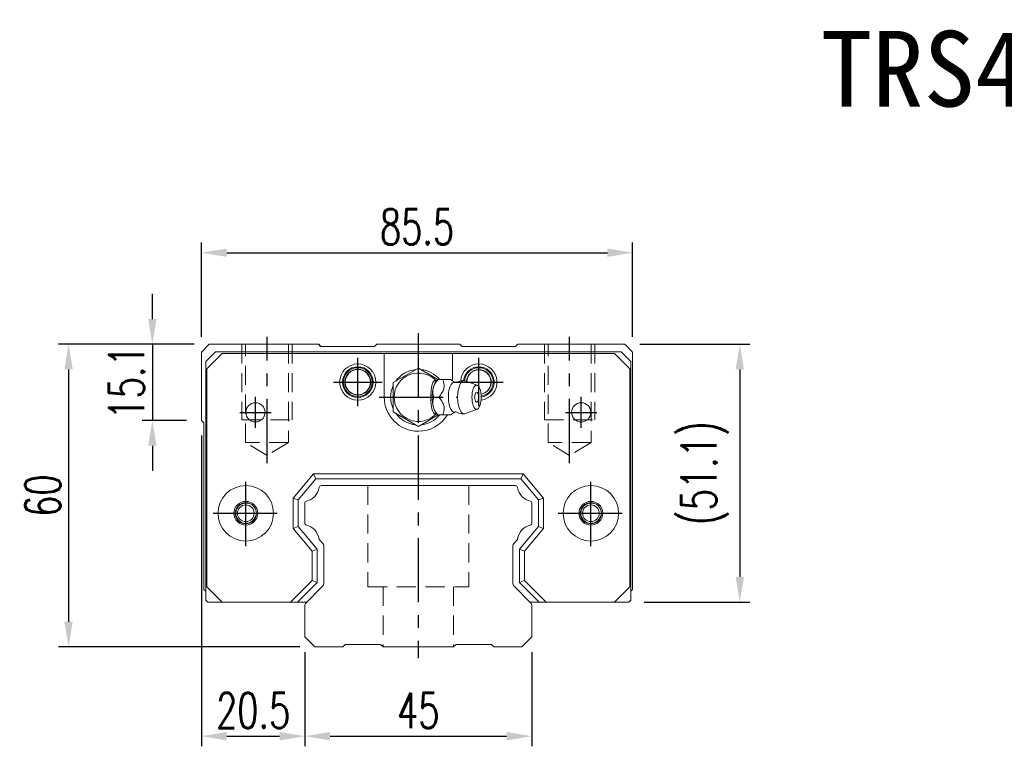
# Model space of a CAD drawing. Header units: millimetres. Extents: x 181 to 674, y 608 to 1035.
# Tile 1 of 3: x 181 to 376, y 619 to 763. Entities that reach past the tile are written whole.
import ezdxf
from ezdxf.enums import TextEntityAlignment as Align

# ---------------------------------------------------------------- set-up
doc = ezdxf.new("R2010")
doc.units = ezdxf.units.MM
doc.header["$PDSIZE"] = -1
for name, pattern in [('CENTER', [10.16, 6.35, -1.27, 1.27, -1.27]), ('DASHED', [0.75, 0.5, -0.25]), ('HIDDEN', [1.905, 1.27, -0.635])]:
    doc.linetypes.add(name, pattern=pattern)
for name, color, linetype in [('2', 7, 'Continuous'), ('CHA', 2, 'Continuous'), ('CL', 1, 'CENTER'), ('HID', 2, 'DASHED'), ('OUT', 3, 'Continuous')]:
    doc.layers.add(name, color=color, linetype=linetype)
doc.styles.add('DIM-7', font='SIMPLEX.shx', dxfattribs={"width": 0.7, "bigfont": 'chineset.shx'})
doc.styles.add('T', font='kaiu.ttf')
doc.dimstyles.new('CNS', dxfattribs={"dimtxt": 3.5, "dimasz": 2.5, "dimexe": 1, "dimexo": 1.5, "dimgap": 0.09, "dimtad": 0, "dimdsep": 46, "dimtxsty": 'DIM-7', "dimcen": 0.09, "dimclrd": 1, "dimclre": 1, "dimclrt": 4, "dimadec": 0, "dimazin": 0, "dimtfac": 1, "dimtix": 1, "dimtmove": 2, "dimatfit": 3, "dimfxl": 1, "dimtvp": 0.971429, "dimtolj": 1, "dimarcsym": 0})

# ---------------------------------------------------------------- blocks, each defined once
blk = doc.blocks.new('*D61')
at = {"color": 7, "lineweight": -2}
for p, q in [((217.29, 699.99), (217.29, 718.69)), ((302.79, 699.99), (302.79, 718.69)), ((222.29, 716.69), (297.79, 716.69))]:
    blk.add_line(p, q, dxfattribs=at)
at = {"color": 7}
for points in [[(222.29, 717.52), (222.29, 715.85), (217.29, 716.69)], [(297.79, 717.52), (297.79, 715.85), (302.79, 716.69)]]:
    blk.add_solid(points, dxfattribs=at)
at = {"layer": 'DEFPOINTS', "color": 0}
for p in [(302.79, 716.69), (217.29, 696.99), (302.79, 696.99)]:
    blk.add_point(p, dxfattribs=at)
at = {"color": 7, "insert": (260.04, 721.79), "char_height": 7, "attachment_point": 5, "style": 'DIM-7'}
blk.add_mtext('\\A1;85.5', dxfattribs=at)
blk = doc.blocks.new('*D63')
at = {"color": 7, "lineweight": -2}
for p, q in [((215.84, 698.54), (188.94, 698.54)), ((190.94, 693.54), (190.94, 643.54)), ((236.79, 638.54), (188.94, 638.54))]:
    blk.add_line(p, q, dxfattribs=at)
at = {"color": 7}
for points in [[(190.1, 693.54), (191.77, 693.54), (190.94, 698.54)], [(190.1, 643.54), (191.77, 643.54), (190.94, 638.54)]]:
    blk.add_solid(points, dxfattribs=at)
at = {"layer": 'DEFPOINTS', "color": 0}
for p in [(218.84, 698.54), (190.94, 638.54), (239.79, 638.54)]:
    blk.add_point(p, dxfattribs=at)
at = {"color": 7, "insert": (185.84, 668.54), "char_height": 7, "attachment_point": 5, "rotation": 90, "style": 'DIM-7'}
blk.add_mtext('\\A1;60', dxfattribs=at)
blk = doc.blocks.new('*D64')
at = {"color": 7, "lineweight": -2}
for p, q in [((207.55, 703.54), (207.55, 708.54)), ((215.84, 698.54), (205.55, 698.54)), ((207.55, 698.54), (207.55, 683.44)), ((214.29, 683.44), (205.55, 683.44)), ((207.55, 678.44), (207.55, 673.44))]:
    blk.add_line(p, q, dxfattribs=at)
at = {"color": 7}
for points in [[(206.72, 703.54), (208.39, 703.54), (207.55, 698.54)], [(206.72, 678.44), (208.39, 678.44), (207.55, 683.44)]]:
    blk.add_solid(points, dxfattribs=at)
at = {"layer": 'DEFPOINTS', "color": 0}
for p in [(218.84, 698.54), (207.55, 683.44), (217.29, 683.44)]:
    blk.add_point(p, dxfattribs=at)
at = {"color": 7, "insert": (202.45, 690.99), "char_height": 7, "attachment_point": 5, "rotation": 90, "style": 'DIM-7'}
blk.add_mtext('\\A1;15.1', dxfattribs=at)
blk = doc.blocks.new('*D66')
at = {"color": 7, "lineweight": -2}
for p, q in [((217.29, 680.44), (217.29, 618.86)), ((237.79, 637.54), (237.79, 618.86)), ((222.29, 620.86), (232.79, 620.86))]:
    blk.add_line(p, q, dxfattribs=at)
at = {"color": 7}
for points in [[(222.29, 621.69), (222.29, 620.02), (217.29, 620.86)], [(232.79, 621.69), (232.79, 620.02), (237.79, 620.86)]]:
    blk.add_solid(points, dxfattribs=at)
at = {"layer": 'DEFPOINTS', "color": 0}
for p in [(217.29, 683.44), (237.79, 640.54), (237.79, 620.86)]:
    blk.add_point(p, dxfattribs=at)
at = {"color": 7, "insert": (227.54, 625.96), "char_height": 7, "attachment_point": 5, "style": 'DIM-7'}
blk.add_mtext('\\A1;20.5', dxfattribs=at)
blk = doc.blocks.new('*D67')
at = {"color": 7, "lineweight": -2}
for p, q in [((237.79, 637.54), (237.79, 618.86)), ((282.79, 637.54), (282.79, 618.86)), ((242.79, 620.86), (277.79, 620.86))]:
    blk.add_line(p, q, dxfattribs=at)
at = {"color": 7}
for points in [[(242.79, 621.69), (242.79, 620.02), (237.79, 620.86)], [(277.79, 621.69), (277.79, 620.02), (282.79, 620.86)]]:
    blk.add_solid(points, dxfattribs=at)
at = {"layer": 'DEFPOINTS', "color": 0}
for p in [(237.79, 640.54), (282.79, 640.54), (282.79, 620.86)]:
    blk.add_point(p, dxfattribs=at)
at = {"color": 7, "insert": (260.29, 625.96), "char_height": 7, "attachment_point": 5, "style": 'DIM-7'}
blk.add_mtext('\\A1;45', dxfattribs=at)
blk = doc.blocks.new('*D78')
at = {"color": 7, "lineweight": -2}
for p, q in [((304.24, 698.54), (326.03, 698.54)), ((324.03, 693.54), (324.03, 652.44)), ((305.04, 647.44), (326.03, 647.44))]:
    blk.add_line(p, q, dxfattribs=at)
at = {"color": 7}
for points in [[(323.2, 693.54), (324.86, 693.54), (324.03, 698.54)], [(323.2, 652.44), (324.86, 652.44), (324.03, 647.44)]]:
    blk.add_solid(points, dxfattribs=at)
at = {"layer": 'DEFPOINTS', "color": 0}
for p in [(301.24, 698.54), (302.04, 647.44), (324.03, 647.44)]:
    blk.add_point(p, dxfattribs=at)
at = {"color": 7, "insert": (317.1, 672.99), "char_height": 7, "attachment_point": 5, "rotation": 90, "style": 'DIM-7'}
blk.add_mtext('\\A1;(51.1)', dxfattribs=at)

msp = doc.modelspace()

# ---------------------------------------------------------------- linework, layer by layer
at = {"layer": '2', "color": 2, "linetype": 'DASHED'}
msp.add_open_spline([(224.409, 663.775), (224.409, 663.774), (224.41, 663.773), (224.411, 663.772)], degree=3, dxfattribs=at)
at = {"layer": 'CL', "color": 0, "ltscale": 2}
for p, q in [((230.289, 674.99), (230.289, 700.043)), ((260.289, 700.743), (260.289, 636.343)), ((290.289, 674.99), (290.289, 700.043)), ((248.291, 686.243), (248.291, 695.843)), ((272.291, 686.243), (272.291, 695.843)), ((243.491, 691.043), (253.091, 691.043)), ((267.491, 691.043), (277.091, 691.043)), ((227.991, 681.943), (227.991, 688.143)), ((252.541, 688.043), (268.041, 688.043)), ((292.591, 681.943), (292.591, 688.143)), ((224.891, 685.043), (231.091, 685.043)), ((289.491, 685.043), (295.691, 685.043)), ((226.083, 658.543), (226.083, 671.543)), ((294.499, 658.543), (294.499, 671.543)), ((219.583, 665.043), (232.583, 665.043)), ((287.999, 665.043), (300.999, 665.043))]:
    msp.add_line(p, q, dxfattribs=at)
at = {"layer": 'HID', "color": 0, "linetype": 'HIDDEN', "lineweight": 0, "ltscale": 3}
for p, q in [((225.289, 698.543), (225.289, 683.543)), ((226.039, 679.043), (226.039, 698.543)), ((234.539, 698.543), (234.539, 679.043)), ((235.289, 698.543), (235.289, 683.543)), ((285.289, 698.543), (285.289, 683.543)), ((286.039, 679.043), (286.039, 698.543)), ((294.539, 698.543), (294.539, 679.043)), ((295.289, 698.543), (295.289, 683.543)), ((225.289, 683.543), (235.289, 683.543)), ((285.289, 683.543), (295.289, 683.543)), ((230.289, 676.49), (226.039, 679.043)), ((234.539, 679.043), (226.039, 679.043)), ((234.539, 679.043), (230.289, 676.49)), ((290.289, 676.49), (286.039, 679.043)), ((294.539, 679.043), (286.039, 679.043)), ((294.539, 679.043), (290.289, 676.49)), ((250.289, 670.543), (250.289, 650.49)), ((270.289, 670.543), (270.289, 650.49)), ((250.289, 650.49), (270.289, 650.49)), ((253.289, 650.49), (253.289, 638.543)), ((267.289, 650.49), (267.289, 638.543))]:
    msp.add_line(p, q, dxfattribs=at)
at = {"layer": 'OUT', "color": 0, "linetype": 'Continuous', "lineweight": 15}
for p, q in [((218.839, 698.543), (217.289, 696.993)), ((218.141, 695.143), (220.041, 697.043)), ((240.539, 698.543), (218.839, 698.543)), ((220.041, 697.043), (300.541, 697.043)), ((251.589, 698.093), (240.989, 698.093)), ((252.039, 698.543), (251.589, 698.093)), ((268.539, 698.543), (252.039, 698.543)), ((268.989, 698.093), (268.539, 698.543)), ((279.589, 698.093), (268.989, 698.093)), ((280.039, 698.543), (279.589, 698.093)), ((301.239, 698.543), (280.039, 698.543)), ((300.541, 697.043), (302.441, 695.143)), ((302.789, 696.993), (301.239, 698.543)), ((217.289, 696.993), (217.289, 683.443)), ((218.141, 647.843), (218.141, 695.143)), ((221.366, 696.693), (218.366, 693.693)), ((253.541, 696.693), (221.366, 696.693)), ((253.541, 696.693), (267.041, 696.693)), ((253.541, 688.043), (253.541, 696.693)), ((267.041, 696.693), (267.041, 691.29)), ((299.216, 696.693), (267.041, 696.693)), ((302.216, 693.693), (299.216, 696.693)), ((302.441, 695.143), (302.441, 647.843)), ((302.789, 649.943), (302.789, 696.993)), ((218.366, 693.693), (218.366, 650.443)), ((260.291, 693.817), (255.291, 690.93)), ((264.162, 691.581), (260.291, 693.817)), ((302.216, 650.443), (302.216, 693.693)), ((264.118, 691.545), (263.81, 691.179)), ((266.731, 691.543), (265.135, 691.543)), ((271.967, 690.42), (269.52, 691.312)), ((255.291, 690.93), (255.291, 685.156)), ((269.52, 684.775), (271.967, 685.666)), ((217.289, 683.443), (217.789, 682.943)), ((255.291, 685.156), (260.291, 682.27)), ((260.291, 682.27), (264.229, 684.543)), ((263.81, 684.908), (264.118, 684.542)), ((217.789, 682.943), (217.789, 649.943)), ((235.491, 668.06), (239.505, 672.843)), ((239.971, 671.843), (236.491, 667.696)), ((239.971, 671.843), (239.505, 672.843)), ((239.505, 672.843), (281.077, 672.843)), ((280.61, 671.843), (239.971, 671.843)), ((280.61, 671.843), (281.077, 672.843)), ((284.091, 667.696), (280.61, 671.843)), ((281.077, 672.843), (285.091, 668.06)), ((279.479, 670.543), (241.099, 670.543)), ((235.491, 662.027), (235.491, 668.06)), ((236.491, 667.696), (235.491, 668.06)), ((284.091, 667.696), (285.091, 668.06)), ((285.091, 668.06), (285.091, 662.027)), ((236.491, 667.696), (236.491, 662.391)), ((237.789, 667.113), (237.789, 662.973)), ((282.789, 662.973), (282.789, 667.113)), ((284.091, 662.391), (284.091, 667.696)), ((296.36, 666.016), (296.363, 666.011)), ((296.371, 664.092), (296.369, 664.087)), ((236.491, 662.391), (235.491, 662.027)), ((239.241, 657.558), (235.491, 662.027)), ((236.491, 662.391), (240.241, 657.922)), ((280.341, 657.922), (284.091, 662.391)), ((285.091, 662.027), (281.341, 657.558)), ((284.091, 662.391), (285.091, 662.027)), ((240.745, 659.69), (241.246, 659.189)), ((241.539, 658.482), (241.539, 651.208)), ((279.039, 651.208), (279.039, 658.482)), ((279.332, 659.189), (279.832, 659.69)), ((240.241, 657.922), (239.241, 657.558)), ((239.241, 651.746), (239.241, 657.558)), ((240.241, 657.922), (240.241, 651.332)), ((280.341, 651.332), (280.341, 657.922)), ((280.341, 657.922), (281.341, 657.558)), ((281.341, 657.558), (281.341, 651.746)), ((218.366, 650.443), (221.366, 647.443)), ((234.938, 647.443), (239.241, 651.746)), ((240.241, 651.332), (236.352, 647.443)), ((241.246, 650.5), (237.935, 647.19)), ((240.241, 651.332), (239.241, 651.746)), ((282.642, 647.19), (279.332, 650.5)), ((280.341, 651.332), (281.341, 651.746)), ((284.229, 647.443), (280.341, 651.332)), ((281.341, 651.746), (285.643, 647.443)), ((299.216, 647.443), (302.216, 650.443)), ((217.789, 649.943), (218.141, 649.591)), ((302.441, 649.595), (302.789, 649.943)), ((218.141, 647.843), (218.541, 647.443)), ((221.366, 647.443), (218.541, 647.443)), ((221.366, 647.443), (234.938, 647.443)), ((236.352, 647.443), (234.938, 647.443)), ((238.189, 647.443), (236.352, 647.443)), ((237.789, 646.836), (237.789, 640.543)), ((284.229, 647.443), (282.389, 647.443)), ((282.789, 640.543), (282.789, 646.836)), ((285.643, 647.443), (284.229, 647.443)), ((285.643, 647.443), (299.216, 647.443)), ((302.041, 647.443), (299.216, 647.443)), ((302.041, 647.443), (302.441, 647.843)), ((237.789, 640.543), (239.789, 638.543)), ((280.789, 638.543), (282.789, 640.543)), ((239.789, 638.543), (245.289, 638.543)), ((245.289, 638.543), (245.789, 639.043)), ((245.789, 639.043), (252.789, 639.043)), ((252.789, 639.043), (253.289, 638.543)), ((253.289, 638.543), (267.289, 638.543)), ((267.289, 638.543), (267.789, 639.043)), ((267.789, 639.043), (274.789, 639.043)), ((274.789, 639.043), (275.289, 638.543)), ((275.289, 638.543), (280.789, 638.543))]:
    msp.add_line(p, q, dxfattribs=at)
at = {"layer": 'OUT'}
msp.add_line((240.989, 698.093), (240.539, 698.543), dxfattribs=at)
at = {"layer": 'OUT', "color": 0, "linetype": 'Continuous', "lineweight": 15}
for centre in [(226.079, 665.043), (294.499, 665.043)]:
    msp.add_circle(centre, 1.65, dxfattribs=at)
for centre, radius, start, end in [((248.291, 691.043), 3.6, 90, 270), ((248.291, 691.043), 3.041, 90, 270), ((248.291, 691.043), 2.853, 90, 270), ((248.291, 691.043), 2.55, 90, 270), ((248.291, 691.043), 2.507, 90, 270), ((248.291, 691.043), 3.6, 270, 90), ((248.291, 691.043), 3.041, 270, 90), ((248.291, 691.043), 2.853, 270, 90), ((248.291, 691.043), 2.55, 270, 90), ((248.291, 691.043), 2.507, 270, 90), ((272.291, 691.043), 3.6, 90, 176.23999), ((272.291, 691.043), 3.041, 90, 174.4707), ((272.291, 691.043), 2.853, 90, 174.20247), ((272.291, 691.043), 2.45, 90, 176.49137), ((272.291, 691.043), 2.406, 90, 176.8003), ((272.291, 691.043), 3.6, 277.04436, 90), ((272.291, 691.043), 3.041, 278.85328, 90), ((272.291, 691.043), 2.853, 279.38756, 90), ((272.291, 691.043), 2.45, 280.34306, 90), ((272.291, 691.043), 2.406, 280.42656, 90), ((260.291, 688.043), 4.8, 41.84413, 318.15588), ((270.439, 688.043), 1.817, 334.63803, 25.36197), ((241.099, 670.043), 0.5, 90, 171.34524), ((279.479, 670.043), 0.5, 8.65476, 90), ((226.083, 665.043), 2.1, 90, 270), ((226.079, 665.043), 2, 75, 345), ((226.083, 665.043), 2.1, 270, 90), ((238.089, 667.113), 0.3, 101.5912, 180.00001), ((282.489, 667.113), 0.3, 359.99999, 78.4088), ((294.499, 665.043), 2.1, 0, 180), ((294.499, 665.043), 2, 75, 345), ((294.499, 665.043), 2.1, 180, 0), ((238.089, 662.973), 0.3, 179.99999, 258.40879), ((282.489, 662.973), 0.3, 281.59121, 0.00001), ((241.099, 660.043), 0.5, 188.65476, 225), ((279.479, 660.043), 0.5, 315, 351.34524), ((238.289, 646.836), 0.5, 135.00023, 180.00001), ((282.289, 646.836), 0.5, 0, 45)]:
    msp.add_arc(centre, radius, start, end, dxfattribs=at)
at = {"layer": 'OUT', "color": 0, "linetype": 'Continuous', "lineweight": 15, "extrusion": (0, 0, -1)}
for centre, radius, start, end in [((-260.291, 688.043), 5.5, 35.38002, 84.61998), ((-260.291, 688.043), 5.5, 95.38002, 140.47938), ((-260.291, 688.043), 5.5, 335.38002, 24.61998), ((-260.291, 688.043), 6.75, 270, 0), ((-227.991, 685.043), 1.9, 270, 90), ((-227.991, 685.043), 1.9, 90, 270), ((-292.591, 685.043), 1.9, 270, 90), ((-292.591, 685.043), 1.9, 90, 270), ((-260.291, 688.043), 5.5, 275.38002, 324.61998), ((-260.291, 688.043), 6.75, 211.23293, 270), ((-260.291, 688.043), 5.5, 219.5212, 264.61998), ((-226.083, 665.043), 5.5, 270, 90), ((-226.083, 665.043), 5.5, 90, 270), ((-237.372, 670.611), 3.27, 188.65476, 258.4088), ((-283.206, 670.611), 3.27, 281.5912, 351.34524), ((-294.499, 665.043), 5.5, 270, 90), ((-294.499, 665.043), 5.5, 90, 270), ((-226.083, 665.043), 2.35, 270, 90), ((-226.083, 665.043), 2.35, 90, 270), ((-294.499, 665.043), 2.35, 270, 90), ((-294.499, 665.043), 2.35, 90, 270), ((-237.372, 659.476), 3.27, 101.5912, 171.34524), ((-283.206, 659.476), 3.27, 8.65476, 78.4088), ((-240.539, 658.482), 1, 135, 180.00001), ((-280.039, 658.482), 1, 359.99999, 45), ((-240.539, 651.208), 1, 179.99999, 224.99999), ((-280.039, 651.208), 1, 315, 0.00001)]:
    msp.add_arc(centre, radius, start, end, dxfattribs=at)
at = {"layer": 'OUT', "color": 0, "linetype": 'Continuous', "lineweight": 15}
for centre, major_axis, start_param, end_param in [((264.356, 688.043), (0, 3.445), 0.4270949, 2.7144982), ((269.346, 688.043), (0, 3.3), 0, 3.2800193), ((269.346, 688.043), (0, 3.3), 6.1446609, 6.2831853), ((267.379, 688.043), (0, 2.962), 0, 3.3359787), ((267.379, 688.043), (0, 2.962), 6.089192, 6.2831853), ((271.84, 688.043), (0, 1), 0, 3.8207651), ((271.84, 688.043), (0, 1), 5.6039136, 6.2831853)]:
    msp.add_ellipse(centre, major_axis=major_axis, ratio=0.382683, start_param=start_param, end_param=end_param, dxfattribs=at)
msp.add_ellipse((271.84, 688.043), major_axis=(0, 2.4), ratio=0.382683, dxfattribs=at)
for points, knots in [([(263.858, 684.854), (263.813, 684.821), (263.767, 684.797), (263.63, 684.757), (263.536, 684.771), (263.362, 684.881), (263.279, 684.977), (263.135, 685.227), (263.071, 685.383), (262.963, 685.743), (262.918, 685.953), (262.826, 686.549), (262.797, 686.96), (262.765, 687.96), (262.767, 688.564), (262.824, 689.46), (262.856, 689.767), (262.949, 690.286), (263.005, 690.509), (263.144, 690.884), (263.229, 691.041), (263.4, 691.239), (263.488, 691.295), (263.66, 691.327), (263.747, 691.306), (263.84, 691.245), (263.849, 691.239), (263.858, 691.232)], [0, 0, 0, 0, 0.0360275, 0.0360275, 0.1070265, 0.1070265, 0.1753847, 0.1753847, 0.2415106, 0.2415106, 0.3113086, 0.3113086, 0.4329125, 0.4329125, 0.6100429, 0.6100429, 0.7029399, 0.7029399, 0.7803107, 0.7803107, 0.858407, 0.858407, 0.9263707, 0.9263707, 0.9927712, 0.9927712, 1, 1, 1, 1]), ([(263.361, 688.043), (263.19, 688.59), (263.113, 689.176), (263.38, 690.398), (263.719, 690.993), (264.134, 691.543)], [0, 0, 0, 0, 0.5, 0.5, 1, 1, 1, 1]), ([(265.135, 691.543), (265.254, 691.197), (265.366, 690.843), (265.423, 690.214), (265.405, 689.945), (265.259, 689.418), (265.132, 689.156), (264.799, 688.609), (264.583, 688.324), (264.362, 688.043)], [0, 0, 0, 0, 0.316279, 0.316279, 0.5305075, 0.5305075, 0.7443494, 0.7443494, 1, 1, 1, 1]), ([(267.621, 690.946), (267.5, 691.004), (267.236, 691.145), (266.936, 691.363), (266.78, 691.502), (266.73, 691.552)], [0, 0, 0, 0, 0.3256571, 0.7627159, 1, 1, 1, 1]), ([(269.346, 691.333), (269.198, 691.338), (268.862, 691.325), (268.357, 691.203), (267.973, 691.062), (267.79, 690.949), (267.76, 690.93)], [0, 0, 0, 0, 0.2663046, 0.6096454, 0.9364519, 1, 1, 1, 1]), ([(267.773, 690.945), (267.774, 690.945), (267.77, 690.944), (267.679, 690.917), (267.597, 690.951), (267.601, 690.948), (267.601, 690.948)], [0, 0, 0, 0, 0.1482075, 0.5508295, 0.9805907, 1, 1, 1, 1]), ([(264.134, 684.543), (263.722, 685.09), (263.385, 685.676), (263.113, 686.898), (263.189, 687.493), (263.361, 688.043)], [0, 0, 0, 0, 0.5, 0.5, 1, 1, 1, 1]), ([(264.362, 688.043), (264.634, 687.697), (264.902, 687.343), (265.237, 686.714), (265.338, 686.445), (265.425, 685.918), (265.414, 685.656), (265.322, 685.109), (265.232, 684.824), (265.135, 684.543)], [0, 0, 0, 0, 0.316279, 0.316279, 0.5305075, 0.5305075, 0.7443494, 0.7443494, 1, 1, 1, 1]), ([(265.135, 684.543), (265.691, 684.543), (266.251, 684.543), (266.709, 684.543), (266.747, 684.543), (266.732, 684.543)], [0, 0, 0, 0, 0.600422, 0.600422, 1, 1, 1, 1]), ([(266.736, 684.539), (266.784, 684.587), (266.945, 684.732), (267.245, 684.95), (267.514, 685.087), (267.621, 685.136)], [0, 0, 0, 0, 0.2335683, 0.7123874, 1, 1, 1, 1]), ([(267.6, 685.138), (267.619, 685.147), (267.658, 685.162), (267.771, 685.143), (267.775, 685.141), (267.774, 685.141)], [0, 0, 0, 0, 0.3805386, 0.8351002, 1, 1, 1, 1]), ([(267.768, 685.158), (267.855, 685.104), (268.108, 684.968), (268.562, 684.826), (269.007, 684.743), (269.27, 684.751), (269.347, 684.756)], [0, 0, 0, 0, 0.1852019, 0.521898, 0.8606531, 1, 1, 1, 1])]:
    msp.add_open_spline(points, degree=3, knots=knots, dxfattribs=at)
for points, degree in [([(264.134, 691.543), (264.124, 691.543), (264.118, 691.543), (264.118, 691.543)], 3), ([(265.135, 691.543), (264.134, 691.543)], 1), ([(264.362, 688.043), (263.361, 688.043)], 1), ([(265.135, 684.543), (264.134, 684.543)], 1)]:
    msp.add_open_spline(points, degree=degree, dxfattribs=at)

# ---------------------------------------------------------------- texts
at = {"layer": 'CHA', "color": 7, "style": 'T'}
msp.add_text('TRS45VN-XN', height=15, dxfattribs=at).set_placement((391.087, 753.156), align=Align.MIDDLE)

# ---------------------------------------------------------------- dimensions: what is measured, and where the dimension line sits
at = {"color": 0}
for base, p1, p2, picture, middle in [((302.789, 716.688), (217.289, 696.993), (302.789, 696.993), '*D61', (260.039, 721.788)), ((237.789, 620.856), (217.289, 683.443), (237.789, 640.543), '*D66', (227.539, 625.956)), ((282.789, 620.856), (237.789, 640.543), (282.789, 640.543), '*D67', (260.289, 625.956))]:
    dim = msp.add_linear_dim(base=base, p1=p1, p2=p2, dimstyle='CNS', override={"dimscale": 2, "dimgap": 0.8, "dimtad": 1, "dimclrd": 7, "dimclre": 7, "dimclrt": 7, "dimtmove": 1}, dxfattribs=at)
    dim.commit()
    dim.dimension.update_dxf_attribs({"geometry": picture, "text_midpoint": middle})
for base, p2, angle, picture, middle in [((207.554, 683.443), (217.289, 683.443), 90, '*D64', (202.454, 690.993)), ((190.936, 638.543), (239.789, 638.543), 270, '*D63', (185.836, 668.543))]:
    dim = msp.add_linear_dim(base=base, p1=(218.839, 698.543), p2=p2, angle=angle, dimstyle='CNS', override={"dimscale": 2, "dimgap": 0.8, "dimtad": 1, "dimclrd": 7, "dimclre": 7, "dimclrt": 7, "dimtmove": 1}, dxfattribs=at)
    dim.commit()
    dim.dimension.update_dxf_attribs({"geometry": picture, "text_midpoint": middle})
dim = msp.add_linear_dim(base=(324.03, 647.443), p1=(301.239, 698.543), p2=(302.041, 647.443), angle=270, text='(<>)', dimstyle='CNS', override={"dimscale": 2, "dimgap": 0.8, "dimtad": 1, "dimclrd": 7, "dimclre": 7, "dimclrt": 7, "dimtmove": 1}, dxfattribs=at)
dim.commit()
dim.dimension.update_dxf_attribs({"geometry": '*D78', "text_midpoint": (317.096, 672.993)})

doc.saveas('drawing.dxf')
